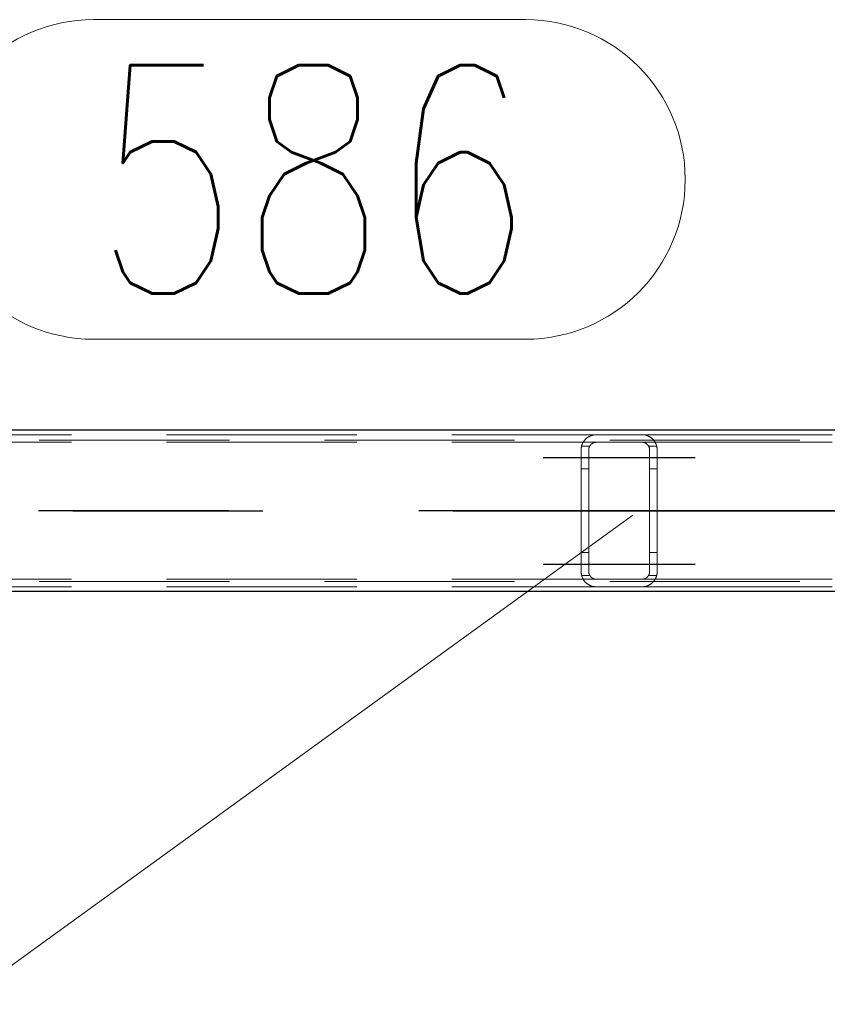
# Model space of a CAD drawing. Header units: millimetres. Extents: x -851 to 2, y 9346 to 10016.
# Tile 140 of 256: x -602 to -591, y 9569 to 9582. Entities that reach past the tile are written whole.
import ezdxf

# ---------------------------------------------------------------- set-up
doc = ezdxf.new("R2010")
doc.units = ezdxf.units.MM
doc.header["$LTSCALE"] = 10
doc.linetypes.add('HIDDEN', pattern=[0.375, 0.25, -0.125])
doc.linetypes.add('MITTE', pattern=[2, 1.25, -0.25, 0.25, -0.25])
for name, color, linetype, lineweight in [('PS_Hidden', 2, 'HIDDEN', 9), ('PS_Pos', 1, 'Continuous', 15), ('PS_Shape', 161, 'Continuous', 30), ('PS_SOLID', 7, 'Continuous', 30)]:
    doc.layers.add(name, color=color, linetype=linetype, lineweight=lineweight)
doc.layers.add('PS_Mid', color=5, linetype='MITTE')
doc.styles.add('simplex', font='simplex.shx', dxfattribs={"width": 0.75})

# ---------------------------------------------------------------- blocks, each defined once
blk = doc.blocks.new('*X706')
at = {"layer": 'PS_Hidden', "color": 2, "linetype": 'HIDDEN'}
for p, q in [((-486.492, 9576.72), (-781.692, 9576.72)), ((-603.568, 9576.79), (-594.168, 9576.79)), ((-603.568, 9576.69), (-594.168, 9576.69)), ((-594.35, 9576.674), (-594.348, 9576.678)), ((-594.348, 9576.678), (-594.346, 9576.682)), ((-594.346, 9576.682), (-594.344, 9576.686)), ((-594.344, 9576.686), (-594.342, 9576.69)), ((-594.342, 9576.69), (-594.339, 9576.694)), ((-594.339, 9576.694), (-594.337, 9576.698)), ((-594.337, 9576.698), (-594.334, 9576.702)), ((-594.334, 9576.702), (-594.332, 9576.706)), ((-594.332, 9576.706), (-594.329, 9576.709)), ((-594.329, 9576.709), (-594.326, 9576.713)), ((-594.326, 9576.713), (-594.324, 9576.716)), ((-594.324, 9576.716), (-594.321, 9576.72)), ((-594.321, 9576.72), (-594.318, 9576.723)), ((-594.318, 9576.723), (-594.315, 9576.727)), ((-594.315, 9576.727), (-594.312, 9576.73)), ((-594.312, 9576.73), (-594.309, 9576.733)), ((-594.309, 9576.733), (-594.305, 9576.736)), ((-594.305, 9576.736), (-594.302, 9576.739)), ((-594.302, 9576.739), (-594.299, 9576.742)), ((-594.299, 9576.742), (-594.296, 9576.745)), ((-594.296, 9576.745), (-594.292, 9576.747)), ((-594.292, 9576.747), (-594.289, 9576.75)), ((-594.289, 9576.75), (-594.285, 9576.753)), ((-594.285, 9576.753), (-594.281, 9576.756)), ((-594.281, 9576.756), (-594.277, 9576.758)), ((-594.277, 9576.758), (-594.273, 9576.761)), ((-594.273, 9576.761), (-594.268, 9576.763)), ((-594.268, 9576.763), (-594.264, 9576.766)), ((-594.264, 9576.766), (-594.259, 9576.768)), ((-594.259, 9576.768), (-594.255, 9576.771)), ((-594.255, 9576.771), (-594.25, 9576.773)), ((-594.25, 9576.773), (-594.245, 9576.775)), ((-594.245, 9576.775), (-594.24, 9576.777)), ((-594.24, 9576.777), (-594.234, 9576.779)), ((-594.234, 9576.779), (-594.229, 9576.781)), ((-594.229, 9576.781), (-594.223, 9576.783)), ((-594.223, 9576.783), (-594.218, 9576.784)), ((-594.218, 9576.677), (-594.22, 9576.676)), ((-594.218, 9576.784), (-594.211, 9576.786)), ((-594.216, 9576.678), (-594.218, 9576.677)), ((-594.213, 9576.68), (-594.216, 9576.678)), ((-594.211, 9576.681), (-594.213, 9576.68)), ((-594.211, 9576.786), (-594.205, 9576.787)), ((-594.208, 9576.682), (-594.211, 9576.681)), ((-594.205, 9576.683), (-594.208, 9576.682)), ((-594.205, 9576.787), (-594.198, 9576.788)), ((-594.203, 9576.684), (-594.205, 9576.683)), ((-594.2, 9576.685), (-594.203, 9576.684)), ((-594.197, 9576.686), (-594.2, 9576.685)), ((-594.198, 9576.788), (-594.191, 9576.789)), ((-594.194, 9576.687), (-594.197, 9576.686)), ((-594.191, 9576.688), (-594.194, 9576.687)), ((-594.191, 9576.789), (-594.183, 9576.79)), ((-594.188, 9576.688), (-594.191, 9576.688)), ((-594.185, 9576.689), (-594.188, 9576.688)), ((-594.182, 9576.689), (-594.185, 9576.689)), ((-594.183, 9576.79), (-594.176, 9576.79)), ((-594.178, 9576.69), (-594.182, 9576.689)), ((-594.175, 9576.69), (-594.178, 9576.69)), ((-594.176, 9576.79), (-594.168, 9576.79)), ((-594.172, 9576.69), (-594.175, 9576.69)), ((-594.168, 9576.69), (-594.172, 9576.69)), ((-594.168, 9576.79), (-593.568, 9576.79)), ((-593.568, 9576.69), (-594.168, 9576.69)), ((-593.568, 9576.79), (-584.22, 9576.79)), ((-593.568, 9576.79), (-593.561, 9576.79)), ((-593.568, 9576.69), (-584.428, 9576.69)), ((-593.565, 9576.69), (-593.568, 9576.69)), ((-593.562, 9576.69), (-593.565, 9576.69)), ((-593.559, 9576.69), (-593.562, 9576.69)), ((-593.561, 9576.79), (-593.554, 9576.79)), ((-593.555, 9576.689), (-593.559, 9576.69)), ((-593.552, 9576.689), (-593.555, 9576.689)), ((-593.554, 9576.79), (-593.547, 9576.789)), ((-593.549, 9576.688), (-593.552, 9576.689)), ((-593.545, 9576.688), (-593.549, 9576.688)), ((-593.547, 9576.789), (-593.54, 9576.788)), ((-593.542, 9576.687), (-593.545, 9576.688)), ((-593.539, 9576.686), (-593.542, 9576.687)), ((-593.54, 9576.788), (-593.533, 9576.787)), ((-593.536, 9576.685), (-593.539, 9576.686)), ((-593.533, 9576.684), (-593.536, 9576.685)), ((-593.533, 9576.787), (-593.526, 9576.786)), ((-593.531, 9576.683), (-593.533, 9576.684)), ((-593.528, 9576.682), (-593.531, 9576.683)), ((-593.525, 9576.681), (-593.528, 9576.682)), ((-593.526, 9576.786), (-593.519, 9576.784)), ((-593.523, 9576.679), (-593.525, 9576.681)), ((-593.52, 9576.678), (-593.523, 9576.679)), ((-593.518, 9576.677), (-593.52, 9576.678)), ((-593.519, 9576.784), (-593.513, 9576.783)), ((-593.513, 9576.783), (-593.507, 9576.781)), ((-593.507, 9576.781), (-593.502, 9576.779)), ((-593.502, 9576.779), (-593.497, 9576.777)), ((-593.497, 9576.777), (-593.492, 9576.775)), ((-593.492, 9576.775), (-593.487, 9576.773)), ((-593.487, 9576.773), (-593.482, 9576.771)), ((-593.482, 9576.771), (-593.477, 9576.768)), ((-593.477, 9576.768), (-593.472, 9576.766)), ((-593.472, 9576.766), (-593.468, 9576.763)), ((-593.468, 9576.763), (-593.463, 9576.76)), ((-593.463, 9576.76), (-593.459, 9576.758)), ((-593.459, 9576.758), (-593.455, 9576.755)), ((-593.455, 9576.755), (-593.451, 9576.752)), ((-593.451, 9576.752), (-593.447, 9576.749)), ((-593.447, 9576.749), (-593.443, 9576.746)), ((-593.443, 9576.746), (-593.439, 9576.743)), ((-593.439, 9576.743), (-593.436, 9576.74)), ((-593.436, 9576.74), (-593.432, 9576.737)), ((-593.432, 9576.737), (-593.429, 9576.734)), ((-593.429, 9576.734), (-593.426, 9576.731)), ((-593.426, 9576.731), (-593.423, 9576.728)), ((-593.423, 9576.728), (-593.42, 9576.725)), ((-593.42, 9576.725), (-593.417, 9576.721)), ((-593.417, 9576.721), (-593.414, 9576.718)), ((-593.414, 9576.718), (-593.412, 9576.715)), ((-593.412, 9576.715), (-593.409, 9576.711)), ((-593.409, 9576.711), (-593.406, 9576.707)), ((-593.406, 9576.707), (-593.404, 9576.704)), ((-593.404, 9576.704), (-593.401, 9576.7)), ((-593.401, 9576.7), (-593.399, 9576.696)), ((-593.399, 9576.696), (-593.396, 9576.692)), ((-593.396, 9576.692), (-593.394, 9576.688)), ((-593.394, 9576.688), (-593.392, 9576.684)), ((-593.392, 9576.684), (-593.39, 9576.68)), ((-593.39, 9576.68), (-593.388, 9576.676)), ((-594.368, 9576.605), (-594.367, 9576.61)), ((-594.368, 9576.6), (-594.368, 9576.605)), ((-594.368, 9576.595), (-594.368, 9576.6)), ((-594.368, 9576.59), (-594.368, 9576.595)), ((-594.368, 9574.99), (-594.368, 9576.59)), ((-594.367, 9576.615), (-594.366, 9576.619)), ((-594.367, 9576.61), (-594.367, 9576.615)), ((-594.366, 9576.619), (-594.365, 9576.624)), ((-594.365, 9576.629), (-594.364, 9576.634)), ((-594.365, 9576.624), (-594.365, 9576.629)), ((-594.364, 9576.634), (-594.363, 9576.638)), ((-594.363, 9576.638), (-594.361, 9576.643)), ((-594.255, 9576.64), (-594.362, 9576.64)), ((-594.361, 9576.643), (-594.36, 9576.647)), ((-594.36, 9576.647), (-594.359, 9576.652)), ((-594.359, 9576.652), (-594.357, 9576.656)), ((-594.357, 9576.656), (-594.356, 9576.661)), ((-594.356, 9576.661), (-594.354, 9576.665)), ((-594.354, 9576.665), (-594.352, 9576.67)), ((-594.352, 9576.67), (-594.35, 9576.674)), ((-594.267, 9576.604), (-594.268, 9576.601)), ((-594.268, 9576.601), (-594.268, 9576.599)), ((-594.268, 9576.599), (-594.268, 9576.597)), ((-594.268, 9576.597), (-594.268, 9576.595)), ((-594.268, 9576.595), (-594.268, 9576.593)), ((-594.268, 9576.593), (-594.268, 9576.59)), ((-594.268, 9576.59), (-594.268, 9574.99)), ((-594.268, 9576.59), (-594.268, 9576.59)), ((-594.266, 9576.61), (-594.267, 9576.608)), ((-594.267, 9576.608), (-594.267, 9576.606)), ((-594.267, 9576.606), (-594.267, 9576.604)), ((-594.265, 9576.615), (-594.266, 9576.613)), ((-594.266, 9576.613), (-594.266, 9576.61)), ((-594.264, 9576.619), (-594.265, 9576.617)), ((-594.265, 9576.617), (-594.265, 9576.615)), ((-594.263, 9576.621), (-594.264, 9576.619)), ((-594.262, 9576.626), (-594.263, 9576.624)), ((-594.263, 9576.624), (-594.263, 9576.621)), ((-594.261, 9576.628), (-594.262, 9576.626)), ((-594.26, 9576.63), (-594.261, 9576.628)), ((-594.259, 9576.632), (-594.26, 9576.63)), ((-594.258, 9576.634), (-594.259, 9576.632)), ((-594.257, 9576.636), (-594.258, 9576.634)), ((-594.256, 9576.638), (-594.257, 9576.636)), ((-594.255, 9576.64), (-594.256, 9576.638)), ((-594.254, 9576.642), (-594.255, 9576.64)), ((-594.253, 9576.644), (-594.254, 9576.642)), ((-594.251, 9576.646), (-594.253, 9576.644)), ((-594.25, 9576.648), (-594.251, 9576.646)), ((-594.249, 9576.65), (-594.25, 9576.648)), ((-594.247, 9576.652), (-594.249, 9576.65)), ((-594.246, 9576.654), (-594.247, 9576.652)), ((-594.244, 9576.655), (-594.246, 9576.654)), ((-594.243, 9576.657), (-594.244, 9576.655)), ((-594.241, 9576.659), (-594.243, 9576.657)), ((-594.24, 9576.661), (-594.241, 9576.659)), ((-594.238, 9576.662), (-594.24, 9576.661)), ((-594.236, 9576.664), (-594.238, 9576.662)), ((-594.234, 9576.665), (-594.236, 9576.664)), ((-594.233, 9576.667), (-594.234, 9576.665)), ((-594.231, 9576.668), (-594.233, 9576.667)), ((-594.229, 9576.67), (-594.231, 9576.668)), ((-594.227, 9576.671), (-594.229, 9576.67)), ((-594.225, 9576.673), (-594.227, 9576.671)), ((-594.223, 9576.674), (-594.225, 9576.673)), ((-594.22, 9576.676), (-594.223, 9576.674)), ((-593.515, 9576.675), (-593.518, 9576.677)), ((-593.513, 9576.674), (-593.515, 9576.675)), ((-593.511, 9576.672), (-593.513, 9576.674)), ((-593.509, 9576.67), (-593.511, 9576.672)), ((-593.507, 9576.669), (-593.509, 9576.67)), ((-593.505, 9576.667), (-593.507, 9576.669)), ((-593.503, 9576.666), (-593.505, 9576.667)), ((-593.501, 9576.664), (-593.503, 9576.666)), ((-593.499, 9576.662), (-593.501, 9576.664)), ((-593.497, 9576.661), (-593.499, 9576.662)), ((-593.496, 9576.659), (-593.497, 9576.661)), ((-593.494, 9576.657), (-593.496, 9576.659)), ((-593.493, 9576.656), (-593.494, 9576.657)), ((-593.491, 9576.654), (-593.493, 9576.656)), ((-593.49, 9576.652), (-593.491, 9576.654)), ((-593.488, 9576.65), (-593.49, 9576.652)), ((-593.487, 9576.648), (-593.488, 9576.65)), ((-593.486, 9576.647), (-593.487, 9576.648)), ((-593.484, 9576.645), (-593.486, 9576.647)), ((-593.483, 9576.643), (-593.484, 9576.645)), ((-593.482, 9576.641), (-593.483, 9576.643)), ((-593.481, 9576.639), (-593.482, 9576.641)), ((-593.375, 9576.64), (-593.482, 9576.64)), ((-593.48, 9576.637), (-593.481, 9576.639)), ((-593.479, 9576.635), (-593.48, 9576.637)), ((-593.478, 9576.633), (-593.479, 9576.635)), ((-593.477, 9576.631), (-593.478, 9576.633)), ((-593.476, 9576.629), (-593.477, 9576.631)), ((-593.475, 9576.627), (-593.476, 9576.629)), ((-593.474, 9576.624), (-593.475, 9576.627)), ((-593.474, 9576.622), (-593.474, 9576.624)), ((-593.473, 9576.62), (-593.474, 9576.622)), ((-593.472, 9576.618), (-593.473, 9576.62)), ((-593.472, 9576.616), (-593.472, 9576.618)), ((-593.471, 9576.614), (-593.472, 9576.616)), ((-593.471, 9576.612), (-593.471, 9576.614)), ((-593.47, 9576.61), (-593.471, 9576.612)), ((-593.47, 9576.607), (-593.47, 9576.61)), ((-593.47, 9576.605), (-593.47, 9576.607)), ((-593.469, 9576.603), (-593.47, 9576.605)), ((-593.469, 9576.601), (-593.469, 9576.603)), ((-593.469, 9576.599), (-593.469, 9576.601)), ((-593.469, 9576.597), (-593.469, 9576.599)), ((-593.468, 9576.595), (-593.469, 9576.597)), ((-593.468, 9576.592), (-593.468, 9576.595)), ((-593.468, 9576.59), (-593.468, 9576.592)), ((-593.468, 9574.99), (-593.468, 9576.59)), ((-593.388, 9576.676), (-593.386, 9576.672)), ((-593.386, 9576.672), (-593.384, 9576.668)), ((-593.384, 9576.668), (-593.382, 9576.663)), ((-593.382, 9576.663), (-593.381, 9576.659)), ((-593.381, 9576.659), (-593.379, 9576.655)), ((-593.379, 9576.655), (-593.378, 9576.65)), ((-593.378, 9576.65), (-593.376, 9576.646)), ((-593.376, 9576.646), (-593.375, 9576.641)), ((-593.375, 9576.641), (-593.374, 9576.637)), ((-593.374, 9576.637), (-593.373, 9576.632)), ((-593.373, 9576.632), (-593.372, 9576.628)), ((-593.372, 9576.628), (-593.371, 9576.623)), ((-593.371, 9576.623), (-593.37, 9576.618)), ((-593.37, 9576.618), (-593.37, 9576.614)), ((-593.37, 9576.614), (-593.369, 9576.609)), ((-593.369, 9576.609), (-593.369, 9576.604)), ((-593.369, 9576.604), (-593.369, 9576.6)), ((-593.369, 9576.6), (-593.368, 9576.595)), ((-593.368, 9576.595), (-593.368, 9576.59)), ((-593.368, 9576.59), (-593.368, 9574.99)), ((-593.368, 9576.59), (-593.368, 9576.59)), ((-594.268, 9576.34), (-594.368, 9576.34)), ((-593.368, 9576.34), (-593.468, 9576.34)), ((-594.268, 9575.24), (-594.368, 9575.24)), ((-593.368, 9575.24), (-593.468, 9575.24)), ((-603.568, 9574.89), (-594.168, 9574.89)), ((-594.368, 9574.985), (-594.368, 9574.99)), ((-594.368, 9574.981), (-594.368, 9574.985)), ((-594.368, 9574.976), (-594.368, 9574.981)), ((-594.367, 9574.971), (-594.368, 9574.976)), ((-594.367, 9574.966), (-594.367, 9574.971)), ((-594.366, 9574.961), (-594.367, 9574.966)), ((-594.365, 9574.957), (-594.366, 9574.961)), ((-594.365, 9574.952), (-594.365, 9574.957)), ((-594.364, 9574.947), (-594.365, 9574.952)), ((-594.363, 9574.943), (-594.364, 9574.947)), ((-594.361, 9574.938), (-594.363, 9574.943)), ((-594.255, 9574.94), (-594.362, 9574.94)), ((-594.36, 9574.933), (-594.361, 9574.938)), ((-594.359, 9574.929), (-594.36, 9574.933)), ((-594.357, 9574.924), (-594.359, 9574.929)), ((-594.356, 9574.92), (-594.357, 9574.924)), ((-594.354, 9574.916), (-594.356, 9574.92)), ((-594.352, 9574.911), (-594.354, 9574.916)), ((-594.35, 9574.907), (-594.352, 9574.911)), ((-594.348, 9574.903), (-594.35, 9574.907)), ((-594.346, 9574.899), (-594.348, 9574.903)), ((-594.344, 9574.895), (-594.346, 9574.899)), ((-594.342, 9574.89), (-594.344, 9574.895)), ((-594.339, 9574.887), (-594.342, 9574.89)), ((-594.337, 9574.883), (-594.339, 9574.887)), ((-594.334, 9574.879), (-594.337, 9574.883)), ((-594.332, 9574.875), (-594.334, 9574.879)), ((-594.329, 9574.871), (-594.332, 9574.875)), ((-594.326, 9574.868), (-594.329, 9574.871)), ((-594.324, 9574.864), (-594.326, 9574.868)), ((-594.268, 9574.99), (-594.268, 9574.988)), ((-594.268, 9574.988), (-594.268, 9574.986)), ((-594.268, 9574.986), (-594.268, 9574.984)), ((-594.268, 9574.984), (-594.268, 9574.981)), ((-594.268, 9574.981), (-594.268, 9574.979)), ((-594.268, 9574.979), (-594.267, 9574.977)), ((-594.267, 9574.977), (-594.267, 9574.975)), ((-594.267, 9574.975), (-594.267, 9574.973)), ((-594.267, 9574.973), (-594.266, 9574.97)), ((-594.266, 9574.97), (-594.266, 9574.968)), ((-594.266, 9574.968), (-594.265, 9574.966)), ((-594.265, 9574.966), (-594.265, 9574.964)), ((-594.265, 9574.964), (-594.264, 9574.962)), ((-594.264, 9574.962), (-594.263, 9574.959)), ((-594.263, 9574.959), (-594.263, 9574.957)), ((-594.263, 9574.957), (-594.262, 9574.955)), ((-594.262, 9574.955), (-594.261, 9574.953)), ((-594.261, 9574.953), (-594.26, 9574.951)), ((-594.26, 9574.951), (-594.259, 9574.949)), ((-594.259, 9574.949), (-594.258, 9574.947)), ((-594.258, 9574.947), (-594.257, 9574.945)), ((-594.257, 9574.945), (-594.256, 9574.942)), ((-594.256, 9574.942), (-594.255, 9574.94)), ((-594.255, 9574.94), (-594.254, 9574.938)), ((-594.254, 9574.938), (-594.253, 9574.937)), ((-594.253, 9574.937), (-594.251, 9574.935)), ((-594.251, 9574.935), (-594.25, 9574.933)), ((-594.25, 9574.933), (-594.249, 9574.931)), ((-594.249, 9574.931), (-594.247, 9574.929)), ((-594.247, 9574.929), (-594.246, 9574.927)), ((-594.246, 9574.927), (-594.244, 9574.925)), ((-594.244, 9574.925), (-594.243, 9574.924)), ((-594.243, 9574.924), (-594.241, 9574.922)), ((-594.241, 9574.922), (-594.24, 9574.92)), ((-594.24, 9574.92), (-594.238, 9574.918)), ((-594.238, 9574.918), (-594.236, 9574.917)), ((-594.236, 9574.917), (-594.234, 9574.915)), ((-594.234, 9574.915), (-594.233, 9574.914)), ((-594.233, 9574.914), (-594.231, 9574.912)), ((-594.231, 9574.912), (-594.229, 9574.911)), ((-594.229, 9574.911), (-594.227, 9574.909)), ((-594.227, 9574.909), (-594.225, 9574.908)), ((-594.225, 9574.908), (-594.223, 9574.906)), ((-594.223, 9574.906), (-594.22, 9574.905)), ((-594.22, 9574.905), (-594.218, 9574.904)), ((-594.218, 9574.904), (-594.216, 9574.902)), ((-594.216, 9574.902), (-594.213, 9574.901)), ((-594.213, 9574.901), (-594.211, 9574.9)), ((-594.211, 9574.9), (-594.208, 9574.899)), ((-594.208, 9574.899), (-594.205, 9574.897)), ((-594.205, 9574.897), (-594.203, 9574.896)), ((-594.203, 9574.896), (-594.2, 9574.895)), ((-594.2, 9574.895), (-594.197, 9574.895)), ((-594.197, 9574.895), (-594.194, 9574.894)), ((-594.194, 9574.894), (-594.191, 9574.893)), ((-594.191, 9574.893), (-594.188, 9574.892)), ((-594.188, 9574.892), (-594.185, 9574.892)), ((-594.185, 9574.892), (-594.182, 9574.891)), ((-594.182, 9574.891), (-594.178, 9574.891)), ((-594.178, 9574.891), (-594.175, 9574.891)), ((-594.175, 9574.891), (-594.172, 9574.89)), ((-594.172, 9574.89), (-594.168, 9574.89)), ((-594.168, 9574.89), (-593.568, 9574.89)), ((-593.568, 9574.89), (-584.428, 9574.89)), ((-593.568, 9574.89), (-593.565, 9574.89)), ((-593.565, 9574.89), (-593.562, 9574.891)), ((-593.562, 9574.891), (-593.559, 9574.891)), ((-593.559, 9574.891), (-593.555, 9574.891)), ((-593.555, 9574.891), (-593.552, 9574.892)), ((-593.552, 9574.892), (-593.549, 9574.892)), ((-593.549, 9574.892), (-593.545, 9574.893)), ((-593.545, 9574.893), (-593.542, 9574.894)), ((-593.542, 9574.894), (-593.539, 9574.895)), ((-593.539, 9574.895), (-593.536, 9574.896)), ((-593.536, 9574.896), (-593.533, 9574.897)), ((-593.533, 9574.897), (-593.531, 9574.898)), ((-593.531, 9574.898), (-593.528, 9574.899)), ((-593.528, 9574.899), (-593.525, 9574.9)), ((-593.525, 9574.9), (-593.523, 9574.901)), ((-593.523, 9574.901), (-593.52, 9574.903)), ((-593.52, 9574.903), (-593.518, 9574.904)), ((-593.518, 9574.904), (-593.515, 9574.906)), ((-593.515, 9574.906), (-593.513, 9574.907)), ((-593.513, 9574.907), (-593.511, 9574.909)), ((-593.511, 9574.909), (-593.509, 9574.91)), ((-593.509, 9574.91), (-593.507, 9574.912)), ((-593.507, 9574.912), (-593.505, 9574.913)), ((-593.505, 9574.913), (-593.503, 9574.915)), ((-593.503, 9574.915), (-593.501, 9574.917)), ((-593.501, 9574.917), (-593.499, 9574.918)), ((-593.499, 9574.918), (-593.497, 9574.92)), ((-593.497, 9574.92), (-593.496, 9574.922)), ((-593.496, 9574.922), (-593.494, 9574.923)), ((-593.494, 9574.923), (-593.493, 9574.925)), ((-593.493, 9574.925), (-593.491, 9574.927)), ((-593.491, 9574.927), (-593.49, 9574.929)), ((-593.49, 9574.929), (-593.488, 9574.93)), ((-593.488, 9574.93), (-593.487, 9574.932)), ((-593.487, 9574.932), (-593.486, 9574.934)), ((-593.486, 9574.934), (-593.484, 9574.936)), ((-593.484, 9574.936), (-593.483, 9574.938)), ((-593.483, 9574.938), (-593.482, 9574.94)), ((-593.482, 9574.94), (-593.481, 9574.942)), ((-593.375, 9574.94), (-593.482, 9574.94)), ((-593.481, 9574.942), (-593.48, 9574.944)), ((-593.48, 9574.944), (-593.479, 9574.946)), ((-593.479, 9574.946), (-593.478, 9574.948)), ((-593.478, 9574.948), (-593.477, 9574.95)), ((-593.477, 9574.95), (-593.476, 9574.952)), ((-593.476, 9574.952), (-593.475, 9574.954)), ((-593.475, 9574.954), (-593.474, 9574.956)), ((-593.474, 9574.958), (-593.473, 9574.96)), ((-593.474, 9574.956), (-593.474, 9574.958)), ((-593.473, 9574.96), (-593.472, 9574.963)), ((-593.472, 9574.965), (-593.471, 9574.967)), ((-593.472, 9574.963), (-593.472, 9574.965)), ((-593.471, 9574.969), (-593.47, 9574.971)), ((-593.471, 9574.967), (-593.471, 9574.969)), ((-593.47, 9574.975), (-593.469, 9574.978)), ((-593.47, 9574.973), (-593.47, 9574.975)), ((-593.47, 9574.971), (-593.47, 9574.973)), ((-593.469, 9574.984), (-593.468, 9574.986)), ((-593.469, 9574.982), (-593.469, 9574.984)), ((-593.469, 9574.98), (-593.469, 9574.982)), ((-593.469, 9574.978), (-593.469, 9574.98)), ((-593.468, 9574.988), (-593.468, 9574.99)), ((-593.468, 9574.99), (-593.468, 9574.99)), ((-593.468, 9574.986), (-593.468, 9574.988)), ((-593.412, 9574.866), (-593.414, 9574.863)), ((-593.409, 9574.87), (-593.412, 9574.866)), ((-593.406, 9574.873), (-593.409, 9574.87)), ((-593.404, 9574.877), (-593.406, 9574.873)), ((-593.401, 9574.881), (-593.404, 9574.877)), ((-593.399, 9574.885), (-593.401, 9574.881)), ((-593.396, 9574.888), (-593.399, 9574.885)), ((-593.394, 9574.892), (-593.396, 9574.888)), ((-593.392, 9574.896), (-593.394, 9574.892)), ((-593.39, 9574.9), (-593.392, 9574.896)), ((-593.388, 9574.905), (-593.39, 9574.9)), ((-593.386, 9574.909), (-593.388, 9574.905)), ((-593.384, 9574.913), (-593.386, 9574.909)), ((-593.382, 9574.917), (-593.384, 9574.913)), ((-593.381, 9574.922), (-593.382, 9574.917)), ((-593.379, 9574.926), (-593.381, 9574.922)), ((-593.378, 9574.93), (-593.379, 9574.926)), ((-593.376, 9574.935), (-593.378, 9574.93)), ((-593.375, 9574.939), (-593.376, 9574.935)), ((-593.374, 9574.944), (-593.375, 9574.939)), ((-593.373, 9574.949), (-593.374, 9574.944)), ((-593.372, 9574.953), (-593.373, 9574.949)), ((-593.371, 9574.958), (-593.372, 9574.953)), ((-593.37, 9574.962), (-593.371, 9574.958)), ((-593.369, 9574.972), (-593.37, 9574.967)), ((-593.37, 9574.967), (-593.37, 9574.962)), ((-593.368, 9574.986), (-593.369, 9574.981)), ((-593.369, 9574.981), (-593.369, 9574.976)), ((-593.369, 9574.976), (-593.369, 9574.972)), ((-593.368, 9574.99), (-593.368, 9574.986)), ((-486.492, 9574.86), (-781.692, 9574.86)), ((-603.568, 9574.79), (-594.168, 9574.79)), ((-594.321, 9574.861), (-594.324, 9574.864)), ((-594.318, 9574.858), (-594.321, 9574.861)), ((-594.315, 9574.854), (-594.318, 9574.858)), ((-594.312, 9574.851), (-594.315, 9574.854)), ((-594.309, 9574.848), (-594.312, 9574.851)), ((-594.305, 9574.845), (-594.309, 9574.848)), ((-594.302, 9574.842), (-594.305, 9574.845)), ((-594.299, 9574.839), (-594.302, 9574.842)), ((-594.296, 9574.836), (-594.299, 9574.839)), ((-594.292, 9574.833), (-594.296, 9574.836)), ((-594.289, 9574.831), (-594.292, 9574.833)), ((-594.285, 9574.828), (-594.289, 9574.831)), ((-594.281, 9574.825), (-594.285, 9574.828)), ((-594.277, 9574.822), (-594.281, 9574.825)), ((-594.273, 9574.82), (-594.277, 9574.822)), ((-594.268, 9574.817), (-594.273, 9574.82)), ((-594.264, 9574.815), (-594.268, 9574.817)), ((-594.259, 9574.812), (-594.264, 9574.815)), ((-594.255, 9574.81), (-594.259, 9574.812)), ((-594.25, 9574.808), (-594.255, 9574.81)), ((-594.245, 9574.806), (-594.25, 9574.808)), ((-594.24, 9574.803), (-594.245, 9574.806)), ((-594.234, 9574.802), (-594.24, 9574.803)), ((-594.229, 9574.8), (-594.234, 9574.802)), ((-594.223, 9574.798), (-594.229, 9574.8)), ((-594.218, 9574.797), (-594.223, 9574.798)), ((-594.211, 9574.795), (-594.218, 9574.797)), ((-594.205, 9574.794), (-594.211, 9574.795)), ((-594.198, 9574.793), (-594.205, 9574.794)), ((-594.191, 9574.792), (-594.198, 9574.793)), ((-594.183, 9574.791), (-594.191, 9574.792)), ((-594.176, 9574.791), (-594.183, 9574.791)), ((-594.168, 9574.79), (-594.176, 9574.791)), ((-593.568, 9574.79), (-594.168, 9574.79)), ((-593.561, 9574.791), (-593.568, 9574.79)), ((-593.568, 9574.79), (-584.22, 9574.79)), ((-593.568, 9574.79), (-593.568, 9574.79)), ((-593.554, 9574.791), (-593.561, 9574.791)), ((-593.547, 9574.792), (-593.554, 9574.791)), ((-593.54, 9574.792), (-593.547, 9574.792)), ((-593.533, 9574.794), (-593.54, 9574.792)), ((-593.526, 9574.795), (-593.533, 9574.794)), ((-593.519, 9574.796), (-593.526, 9574.795)), ((-593.513, 9574.798), (-593.519, 9574.796)), ((-593.507, 9574.8), (-593.513, 9574.798)), ((-593.502, 9574.802), (-593.507, 9574.8)), ((-593.497, 9574.804), (-593.502, 9574.802)), ((-593.492, 9574.806), (-593.497, 9574.804)), ((-593.487, 9574.808), (-593.492, 9574.806)), ((-593.482, 9574.81), (-593.487, 9574.808)), ((-593.477, 9574.813), (-593.482, 9574.81)), ((-593.472, 9574.815), (-593.477, 9574.813)), ((-593.468, 9574.818), (-593.472, 9574.815)), ((-593.463, 9574.82), (-593.468, 9574.818)), ((-593.459, 9574.823), (-593.463, 9574.82)), ((-593.455, 9574.826), (-593.459, 9574.823)), ((-593.451, 9574.829), (-593.455, 9574.826)), ((-593.447, 9574.832), (-593.451, 9574.829)), ((-593.443, 9574.835), (-593.447, 9574.832)), ((-593.439, 9574.838), (-593.443, 9574.835)), ((-593.436, 9574.841), (-593.439, 9574.838)), ((-593.432, 9574.844), (-593.436, 9574.841)), ((-593.429, 9574.847), (-593.432, 9574.844)), ((-593.426, 9574.85), (-593.429, 9574.847)), ((-593.423, 9574.853), (-593.426, 9574.85)), ((-593.42, 9574.856), (-593.423, 9574.853)), ((-593.417, 9574.859), (-593.42, 9574.856)), ((-593.414, 9574.863), (-593.417, 9574.859))]:
    blk.add_line(p, q, dxfattribs=at)
at = {"layer": 'PS_Mid', "color": 5, "linetype": 'MITTE'}
for p, q in [((-594.868, 9576.49), (-593.768, 9576.49)), ((-594.868, 9576.49), (-593.768, 9576.49)), ((-593.968, 9576.49), (-592.868, 9576.49)), ((-593.968, 9576.49), (-592.868, 9576.49)), ((-484.003, 9575.79), (-784.181, 9575.79)), ((-636.052, 9575.79), (-581.684, 9575.79)), ((-593.868, 9575.79), (-593.868, 9575.79)), ((-594.868, 9575.09), (-593.768, 9575.09)), ((-594.868, 9575.09), (-593.768, 9575.09)), ((-593.968, 9575.09), (-592.868, 9575.09)), ((-593.968, 9575.09), (-592.868, 9575.09))]:
    blk.add_line(p, q, dxfattribs=at)
at = {"layer": 'PS_SOLID', "color": 7, "linetype": 'Continuous'}
for p, q in [((-486.492, 9576.85), (-781.692, 9576.85)), ((-486.492, 9574.73), (-781.692, 9574.73))]:
    blk.add_line(p, q, dxfattribs=at)
blk = doc.blocks.new('*X760')
at = {"color": 1}
for p, q in [((-600.778, 9582.245), (-595.1, 9582.245)), ((-608.865, 9575.79), (-607.878, 9580.145)), ((-607.878, 9580.145), (-602.878, 9580.145)), ((-600.778, 9578.045), (-595.1, 9578.045))]:
    blk.add_line(p, q, dxfattribs=at)
for centre, start, end in [((-600.778, 9580.145), 90, 270), ((-595.1, 9580.145), 270, 90)]:
    blk.add_arc(centre, 2.1, start, end, dxfattribs=at)
at = {"color": 30, "style": 'simplex', "width": 0.75}
blk.add_text('586', height=3, dxfattribs=at).set_placement((-600.778, 9578.645))
blk = doc.blocks.new('*X1354')
at = {"color": 1}
blk.add_line((-593.69, 9575.733), (-602.561, 9569.304), dxfattribs=at)

msp = doc.modelspace()

# ---------------------------------------------------------------- block references
at = {"layer": 'PS_Pos'}
for name in ['*X760', '*X1354']:
    msp.add_blockref(name, (0, 0), dxfattribs=at)
at = {"layer": 'PS_Shape', "color": 31}
msp.add_blockref('*X706', (0, 0), dxfattribs=at)

doc.saveas('drawing.dxf')
